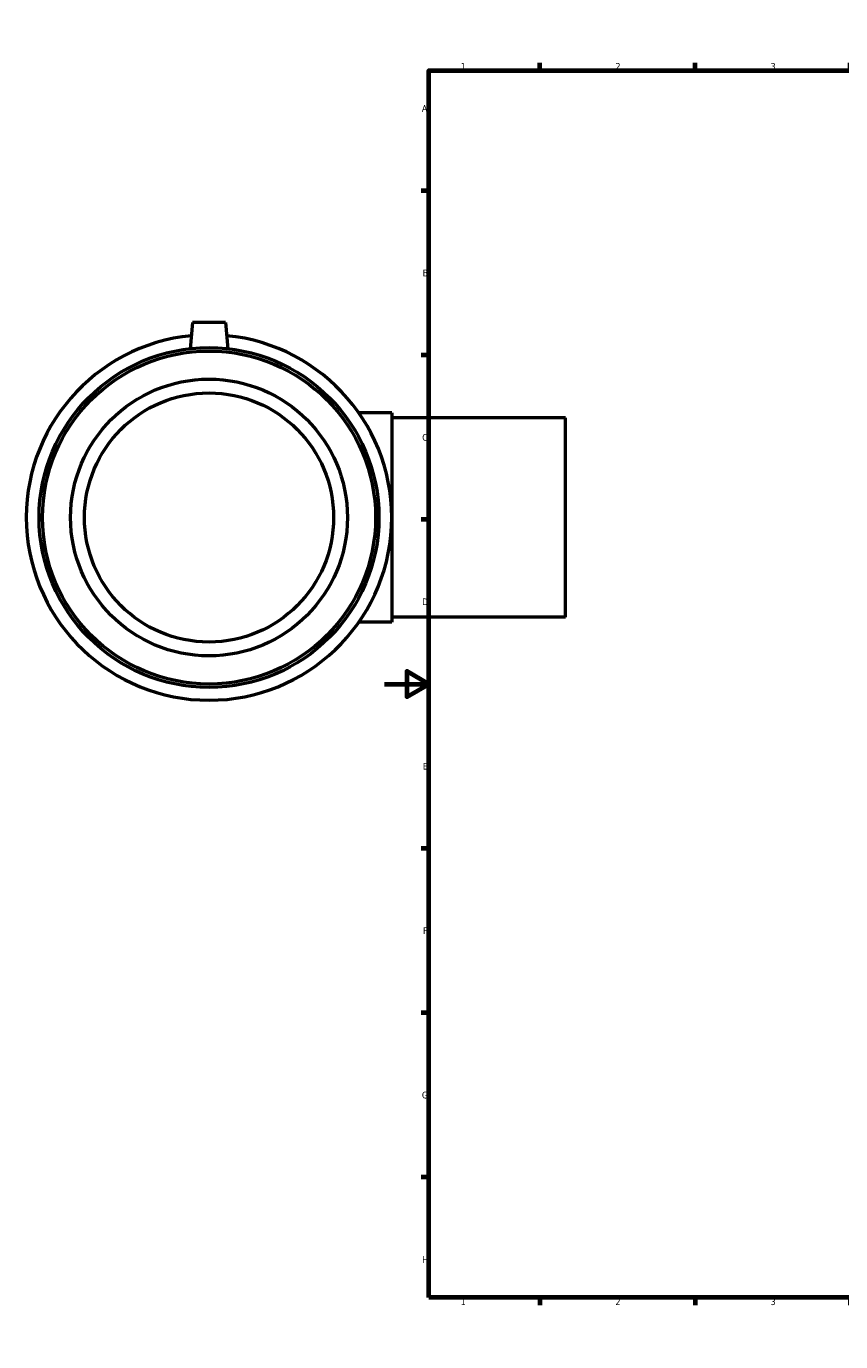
# Model space of a CAD drawing. Header units: millimetres. Extents: x -346 to 1522, y -214 to 1196.
# Tile 1 of 7: x -162 to 206, y 0 to 594. Entities that reach past the tile are written whole.
import ezdxf

# ---------------------------------------------------------------- set-up
doc = ezdxf.new("R2010")
doc.units = ezdxf.units.MM
doc.layers.add('Border (ANSI)', color=7, linetype='Continuous', lineweight=70)
doc.layers.add('Visible (ANSI)', color=7, linetype='Continuous', lineweight=50)
doc.styles.add('Note Text (ANSI)', font='tahoma.ttf')

# ---------------------------------------------------------------- blocks, each defined once
blk = doc.blocks.new('Borders Default Border')
at = {"layer": 'Border (ANSI)'}
for p, q in [((70.08, 574), (70.08, 577.45)), ((140.17, 574), (140.17, 577.45)), ((210.25, 574), (210.25, 577.45)), ((280.33, 574), (280.33, 577.45)), ((350.42, 574), (350.42, 577.45)), ((490.58, 574), (490.58, 577.45)), ((560.67, 574), (560.67, 577.45)), ((630.75, 574), (630.75, 577.45)), ((700.83, 574), (700.83, 577.45)), ((770.92, 574), (770.92, 577.45)), ((20, 519.75), (16.55, 519.75)), ((821, 519.75), (824.45, 519.75)), ((20, 445.5), (16.55, 445.5)), ((821, 445.5), (824.45, 445.5)), ((20, 371.25), (16.55, 371.25)), ((821, 371.25), (824.45, 371.25)), ((20, 222.75), (16.55, 222.75)), ((821, 222.75), (824.45, 222.75)), ((20, 148.5), (16.55, 148.5)), ((821, 148.5), (824.45, 148.5)), ((20, 74.25), (16.55, 74.25)), ((821, 74.25), (824.45, 74.25)), ((70.08, 20), (70.08, 16.55)), ((140.17, 20), (140.17, 16.55)), ((210.25, 20), (210.25, 16.55)), ((280.33, 20), (280.33, 16.55)), ((350.42, 20), (350.42, 16.55)), ((490.58, 20), (490.58, 16.55)), ((560.67, 20), (560.67, 16.55)), ((630.75, 20), (630.75, 16.55)), ((700.83, 20), (700.83, 16.55)), ((770.92, 20), (770.92, 16.55))]:
    blk.add_line(p, q, dxfattribs=at)
at = {"layer": 'Border (ANSI)', "flags": 128}
for points in [[(420.5, 594), (420.5, 574), (414.73, 584), (426.27, 584), (420.5, 574)], [(20, 20), (20, 574), (821, 574), (821, 20), (20, 20)], [(0, 297), (20, 297), (10, 302.77), (10, 291.23), (20, 297)], [(841, 297), (821, 297), (831, 302.77), (831, 291.23), (821, 297)], [(420.5, 0), (420.5, 20), (414.73, 10), (426.27, 10), (420.5, 20)]]:
    blk.add_lwpolyline(points, dxfattribs=at)
at = {"layer": 'Border (ANSI)', "color": 230, "true_color": 0xff0080, "attachment_point": 7, "style": 'Note Text (ANSI)'}
for s, insert, char_height in [('1', (34.35, 574.4), 3.05), ('2', (104.2, 574.4), 3.05), ('3', (174.26, 574.34), 3.05), ('4', (244.23, 574.4), 3.05), ('5', (314.48, 574.34), 3.05), ('6', (384.49, 574.34), 3.05), ('7', (454.6, 574.4), 3.05), ('8', (524.63, 574.33), 3.05), ('9', (594.7, 574.34), 3.05), ('10', (663.96, 574.34), 3.048), ('11', (734.04, 574.4), 3.048), ('12', (804.13, 574.4), 3.048), ('A', (16.78, 555.35), 3.05), ('A', (821.63, 555.35), 3.05), ('B', (17.15, 481.1), 3.05), ('B', (821.99, 481.1), 3.05), ('C', (16.95, 406.8), 3.05), ('C', (821.8, 406.8), 3.05), ('D', (16.96, 332.6), 3.05), ('D', (821.81, 332.6), 3.05), ('E', (17.21, 258.35), 3.05), ('E', (822.05, 258.35), 3.05), ('F', (17.29, 184.1), 3.05), ('F', (822.14, 184.1), 3.05), ('G', (16.81, 109.79), 3.05), ('G', (821.66, 109.79), 3.05), ('H', (16.97, 35.6), 3.05), ('H', (821.81, 35.6), 3.05), ('1', (34.35, 16.55), 3.05), ('2', (104.2, 16.55), 3.05), ('3', (174.26, 16.49), 3.05), ('4', (244.23, 16.55), 3.05), ('5', (314.48, 16.49), 3.05), ('6', (384.49, 16.49), 3.05), ('7', (454.6, 16.55), 3.05), ('8', (524.63, 16.48), 3.05), ('9', (594.7, 16.49), 3.05), ('10', (663.96, 16.49), 3.048), ('11', (734.04, 16.55), 3.048), ('12', (804.13, 16.55), 3.048)]:
    blk.add_mtext(s, dxfattribs=dict(at, insert=insert, char_height=char_height))

msp = doc.modelspace()

# ---------------------------------------------------------------- linework, layer by layer
at = {"layer": 'Visible (ANSI)'}
for p, q in [((-86.791, 460.177), (-87.819, 448.427)), ((-71.791, 460.177), (-86.791, 460.177)), ((-71.791, 460.177), (-70.763, 448.427)), ((3.209, 419.427), (-11.662, 419.427)), ((3.209, 419.427), (3.209, 324.927)), ((81.709, 417.177), (3.209, 417.177)), ((81.709, 327.177), (81.709, 417.177)), ((81.709, 327.177), (3.209, 327.177)), ((3.209, 324.927), (-11.662, 324.927))]:
    msp.add_line(p, q, dxfattribs=at)
for radius in [76.725, 75.191, 62.5, 56.25]:
    msp.add_circle((-79.291, 372.177), radius, dxfattribs=at)
msp.add_arc((-79.291, 372.177), 82.5, 95.575398, 84.424602, dxfattribs=at)

# ---------------------------------------------------------------- block references
msp.add_blockref('Borders Default Border', (0, 0))

doc.saveas('drawing.dxf')
